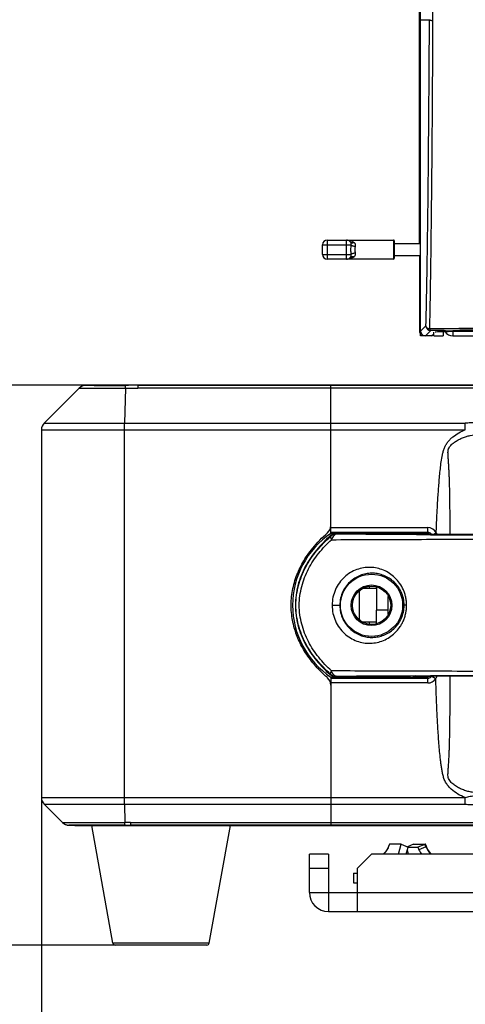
# Model space of a CAD drawing. Header units: millimetres. Extents: x 19266 to 21235, y -89 to 1237.
# Tile 37 of 74: x 20078 to 20172, y 352 to 558. Entities that reach past the tile are written whole.
import ezdxf

# ---------------------------------------------------------------- set-up
doc = ezdxf.new("R2010")
doc.units = ezdxf.units.MM
doc.header["$LTSCALE"] = 16.335
doc.header["$PDMODE"] = 3
doc.header["$PDSIZE"] = 0.3125
doc.layers.get('0').update_dxf_attribs({"linetype": 'CONTINUOUS'})
doc.layers.get('Defpoints').update_dxf_attribs({"linetype": 'CONTINUOUS'})
doc.layers.add('02___PRT_ALL_AXES', color=7, linetype='CONTINUOUS')
doc.layers.add('06___PRT_ALL_SURFS', color=7, linetype='CONTINUOUS')
doc.layers.add('尺寸线', color=3, linetype='CONTINUOUS', lineweight=13)
doc.styles.get("Standard").update_dxf_attribs({"font": 'SimSun Regular.ttf', "width": 0.8})
doc.dimstyles.new('ISO-25', dxfattribs={"dimtxt": 15, "dimasz": 15, "dimexe": 1.25, "dimexo": 0.625, "dimtad": 1, "dimtoh": 1, "dimdsep": 46, "dimtxsty": 'Standard', "dimcen": 2.5, "dimadec": 0, "dimazin": 0, "dimtfac": 1, "dimtmove": 0, "dimatfit": 3, "dimldrblk": 'CLOSEDBLANK', "dimfxl": 1, "dimarcsym": 0})

# ---------------------------------------------------------------- blocks, each defined once
blk = doc.blocks.new('*D7')
at = {"layer": 'Defpoints', "color": 0, "transparency": 16777216}
for p in [(20045.16, 481.33), (20111.62, 481.33), (20107.92, 364.36)]:
    blk.add_point(p, dxfattribs=at)
at = {"layer": '尺寸线', "color": 0, "lineweight": -2, "transparency": 16777216}
for p, q in [((20110.99, 481.33), (20043.91, 481.33)), ((20045.16, 466.33), (20045.16, 379.36)), ((20107.29, 364.36), (20043.91, 364.36)), ((20045.16, 364.36), (20045.16, 311.88)), ((20045.16, 311.88), (19904.8, 311.88))]:
    blk.add_line(p, q, dxfattribs=at)
at = {"layer": '尺寸线', "color": 0, "transparency": 16777216}
for points in [[(20042.66, 466.33), (20047.66, 466.33), (20045.16, 481.33)], [(20042.66, 379.36), (20047.66, 379.36), (20045.16, 364.36)]]:
    blk.add_solid(points, dxfattribs=at)
at = {"layer": '尺寸线', "color": 0, "transparency": 16777216, "insert": (19974.67, 321.75), "char_height": 15, "attachment_point": 5}
blk.add_mtext('116.97mm [4.61in]', dxfattribs=at)
blk = doc.blocks.new('_ClosedBlank')
at = {"color": 0, "linetype": 'ByBlock', "lineweight": -2}
for p, q in [((-1, 0.167), (0, 0)), ((-1, 0.167), (-1, -0.167)), ((0, 0), (-1, -0.167))]:
    blk.add_line(p, q, dxfattribs=at)
blk = doc.blocks.new('*D8')
at = {"layer": 'Defpoints', "color": 0, "transparency": 16777216}
for p in [(20044.51, 942.16), (20088.21, 942.16), (20103.16, 481.36)]:
    blk.add_point(p, dxfattribs=at)
at = {"layer": '尺寸线', "color": 0, "lineweight": -2, "transparency": 16777216}
for p, q in [((20087.58, 942.16), (20043.26, 942.16)), ((20044.51, 496.36), (20044.51, 927.16)), ((20102.53, 481.36), (20043.26, 481.36))]:
    blk.add_line(p, q, dxfattribs=at)
at = {"layer": '尺寸线', "color": 0, "transparency": 16777216}
for points in [[(20042.01, 927.16), (20047.01, 927.16), (20044.51, 942.16)], [(20042.01, 496.36), (20047.01, 496.36), (20044.51, 481.36)]]:
    blk.add_solid(points, dxfattribs=at)
at = {"layer": '尺寸线', "color": 0, "transparency": 16777216, "insert": (20034.63, 711.76), "char_height": 15, "attachment_point": 5, "rotation": 90}
blk.add_mtext('460.8mm [18.14in]', dxfattribs=at)
blk = doc.blocks.new('*D13')
at = {"layer": 'Defpoints', "color": 0, "transparency": 16777216}
for p in [(20342.92, 433.61), (20082.92, 420.28), (20342.92, 324.32)]:
    blk.add_point(p, dxfattribs=at)
at = {"layer": '尺寸线', "color": 0, "lineweight": -2, "transparency": 16777216}
for p, q in [((20342.92, 432.99), (20342.92, 323.07)), ((20082.92, 419.66), (20082.92, 323.07)), ((20097.92, 324.32), (20327.92, 324.32))]:
    blk.add_line(p, q, dxfattribs=at)
at = {"layer": '尺寸线', "color": 0, "transparency": 16777216}
for points in [[(20097.92, 326.82), (20097.92, 321.82), (20082.92, 324.32)], [(20327.92, 326.82), (20327.92, 321.82), (20342.92, 324.32)]]:
    blk.add_solid(points, dxfattribs=at)
at = {"layer": '尺寸线', "color": 0, "transparency": 16777216, "insert": (20212.92, 334.19), "char_height": 15, "attachment_point": 5}
blk.add_mtext('260mm [10.24in]', dxfattribs=at)

msp = doc.modelspace()

# ---------------------------------------------------------------- linework, layer by layer
at = {"color": 7, "linetype": 'Continuous'}
for p, q in [((20162.168, 491.663), (20162.168, 774.663)), ((20161.918, 510.942), (20161.918, 665.157)), ((20162.168, 557.696), (20164.026, 557.734)), ((20141.677, 510.692), (20147.587, 510.692)), ((20141.677, 508.692), (20141.677, 510.692)), ((20142.677, 511.692), (20156.477, 511.692)), ((20142.677, 507.692), (20142.677, 511.692)), ((20146.677, 507.692), (20146.677, 511.692)), ((20156.477, 511.692), (20156.477, 507.692)), ((20156.677, 511.492), (20156.677, 507.892)), ((20141.677, 508.692), (20147.587, 508.692)), ((20156.677, 508.442), (20162.168, 508.442)), ((20161.918, 508.442), (20161.918, 492.662)), ((20156.477, 507.692), (20142.677, 507.692)), ((20162.168, 492.662), (20163.29, 493.784)), ((20164.289, 492.785), (20163.167, 491.663)), ((20164.468, 491.663), (20164.918, 492.113)), ((20164.668, 491.663), (20164.668, 491.863)), ((20164.918, 491.663), (20164.918, 492.413)), ((20166.918, 492.518), (20166.918, 491.663)), ((20168.918, 492.553), (20168.918, 491.663)), ((20255.119, 492.566), (20171.216, 492.566)), ((20164.668, 491.663), (20162.168, 491.663)), ((20164.918, 491.663), (20166.918, 491.663)), ((20168.918, 491.663), (20256.918, 491.663)), ((20090.797, 480.742), (20083.503, 473.448)), ((20091.332, 481.126), (20090.8, 480.745)), ((20091.96, 481.314), (20091.332, 481.126)), ((20092.161, 481.33), (20091.96, 481.314)), ((20092.161, 481.33), (20092.155, 481.322)), ((20092.16, 481.33), (20093.418, 481.363)), ((20332.418, 481.363), (20093.418, 481.363)), ((20100.458, 480.736), (20100.267, 473.448)), ((20322.715, 480.745), (20103.055, 480.745)), ((20103.156, 481.363), (20103.09, 481.33)), ((20103.09, 481.33), (20322.679, 481.33)), ((20143.418, 450.374), (20143.418, 481.363)), ((20083.503, 473.448), (20171.517, 473.448)), ((20171.517, 472.034), (20171.517, 473.448)), ((20082.918, 472.034), (20082.918, 395.191)), ((20082.918, 472.034), (20171.517, 472.034)), ((20100.252, 395.191), (20100.252, 472.034)), ((20143.418, 451.599), (20163.654, 451.599)), ((20163.654, 450.599), (20143.42, 450.599)), ((20163.654, 450.599), (20163.444, 450.389)), ((20163.654, 450.599), (20163.654, 451.599)), ((20143.301, 449.869), (20143.348, 449.731)), ((20163.444, 450.389), (20143.42, 450.389)), ((20160.548, 450.363), (20144.617, 450.363)), ((20144.667, 450.228), (20144.617, 450.363)), ((20160.548, 450.363), (20160.852, 450.211)), ((20161.875, 450.129), (20161.09, 450.132)), ((20161.862, 450.182), (20162.023, 450.18)), ((20162.177, 450.127), (20161.875, 450.129)), ((20162.023, 450.18), (20162.193, 450.178)), ((20164.23, 450.118), (20162.177, 450.127)), ((20162.193, 450.178), (20162.353, 450.176)), ((20162.945, 450.171), (20163.325, 450.168)), ((20164.172, 450.163), (20164.23, 450.163)), ((20164.243, 450.163), (20164.23, 450.163)), ((20164.769, 450.161), (20165.44, 450.499)), ((20149.418, 432.275), (20149.418, 438.45)), ((20150.183, 438.913), (20152.918, 438.913)), ((20151.418, 439.283), (20151.418, 438.913)), ((20155.418, 433.529), (20155.418, 437.196)), ((20143.68, 435.363), (20145.282, 435.363)), ((20147.918, 435.363), (20147.668, 435.363)), ((20152.918, 431.521), (20152.918, 434.363)), ((20155.918, 435.363), (20156.168, 435.363)), ((20159.244, 435.363), (20158.729, 435.363)), ((20149.986, 431.913), (20152.918, 431.913)), ((20151.418, 431.913), (20151.418, 431.442)), ((20143.348, 420.994), (20143.301, 420.857)), ((20143.418, 420.351), (20143.418, 389.363)), ((20143.42, 420.336), (20163.444, 420.336)), ((20143.42, 420.126), (20163.654, 420.126)), ((20144.617, 420.363), (20144.667, 420.497)), ((20144.617, 420.363), (20160.548, 420.363)), ((20160.852, 420.514), (20160.548, 420.363)), ((20161.09, 420.593), (20161.875, 420.597)), ((20161.862, 420.543), (20162.025, 420.546)), ((20161.875, 420.597), (20162.177, 420.598)), ((20162.025, 420.546), (20162.194, 420.547)), ((20162.177, 420.598), (20164.23, 420.608)), ((20162.194, 420.547), (20162.34, 420.549)), ((20162.95, 420.554), (20163.324, 420.557)), ((20163.444, 420.336), (20163.654, 420.126)), ((20163.654, 419.127), (20163.654, 420.126)), ((20163.808, 420.56), (20164.243, 420.562)), ((20164.157, 420.562), (20164.23, 420.562)), ((20164.23, 420.562), (20164.243, 420.562)), ((20164.552, 420.563), (20165.349, 420.064)), ((20163.654, 419.127), (20143.418, 419.127)), ((20082.918, 395.191), (20171.486, 395.191)), ((20171.486, 393.777), (20171.486, 395.191)), ((20083.503, 393.777), (20087.299, 389.981)), ((20083.503, 393.777), (20171.486, 393.777)), ((20100.267, 393.777), (20100.366, 389.982)), ((20087.3, 389.981), (20087.832, 389.6)), ((20088.66, 389.397), (20088.662, 389.396)), ((20088.661, 389.395), (20089.918, 389.363)), ((20088.662, 389.395), (20088.662, 389.395)), ((20089.898, 389.406), (20089.804, 389.406)), ((20089.918, 389.363), (20335.918, 389.363)), ((20101.502, 389.981), (20324.267, 389.981)), ((20101.538, 389.395), (20101.603, 389.363)), ((20324.232, 389.395), (20101.538, 389.395)), ((20155.45, 384.935), (20155.28, 384.576)), ((20155.673, 385.462), (20155.45, 384.935)), ((20155.473, 384.925), (20155.45, 384.935)), ((20155.697, 385.452), (20155.473, 384.925)), ((20155.704, 385.471), (20155.697, 385.452)), ((20158.127, 385.471), (20155.704, 385.471)), ((20157.537, 383.363), (20158.127, 385.471)), ((20158.127, 385.471), (20159.571, 384.787)), ((20159.173, 383.363), (20159.571, 384.787)), ((20160.709, 385.471), (20159.418, 384.859)), ((20159.578, 384.787), (20161.621, 384.787)), ((20160.709, 385.471), (20163.131, 385.471)), ((20163.074, 385.402), (20161.621, 384.787)), ((20161.621, 384.787), (20161.832, 384.279)), ((20163.289, 384.894), (20161.832, 384.279)), ((20163.074, 385.402), (20163.289, 384.894)), ((20163.385, 384.935), (20163.162, 385.462)), ((20163.385, 384.935), (20163.289, 384.894)), ((20163.555, 384.576), (20163.385, 384.935)), ((20142.918, 383.363), (20138.918, 383.363)), ((20138.918, 375.363), (20138.918, 383.363)), ((20151.918, 383.363), (20148.918, 380.363)), ((20273.918, 383.363), (20151.918, 383.363)), ((20155.033, 384.154), (20154.763, 383.78)), ((20155.28, 384.576), (20155.033, 384.154)), ((20159.662, 383.363), (20159.418, 384.237)), ((20163.802, 384.154), (20163.555, 384.576)), ((20164.072, 383.78), (20163.802, 384.154)), ((20142.918, 380.363), (20138.918, 380.363)), ((20148.168, 379.363), (20148.168, 377.363)), ((20148.918, 380.363), (20148.918, 371.363)), ((20148.168, 377.363), (20148.918, 377.363)), ((20138.918, 375.363), (20142.918, 375.363)), ((20142.918, 375.363), (20142.918, 371.363)), ((20148.918, 375.363), (20276.918, 375.363)), ((20142.918, 371.363), (20282.918, 371.363)), ((20117.992, 364.774), (20097.844, 364.774)), ((20117.5, 364.363), (20098.336, 364.363))]:
    msp.add_line(p, q, dxfattribs=at)
at = {"color": 3, "linetype": 'Continuous'}
for p, q in [((20156.677, 510.942), (20162.168, 510.942)), ((20152.918, 439.204), (20152.918, 434.363)), ((20155.418, 434.363), (20152.918, 434.363)), ((20142.918, 383.363), (20142.918, 375.363)), ((20142.918, 375.363), (20148.918, 375.363))]:
    msp.add_line(p, q, dxfattribs=at)
at = {"color": 7, "linetype": 'Continuous'}
for points in [[(20174.528, 450.123), (20164.161, 450.163), (20163.77, 450.165), (20163.406, 450.168), (20163.068, 450.17), (20162.759, 450.172), (20162.476, 450.175), (20162.221, 450.178), (20161.993, 450.18), (20161.791, 450.183), (20161.614, 450.186), (20161.463, 450.189), (20161.337, 450.191), (20161.235, 450.194), (20161.159, 450.196), (20161.111, 450.198), (20161.1, 450.198)], [(20161.101, 420.527), (20161.095, 420.527), (20161.104, 420.527), (20161.145, 420.529), (20161.213, 420.531), (20161.306, 420.533), (20161.421, 420.536), (20161.557, 420.538), (20161.714, 420.541), (20161.894, 420.543), (20162.096, 420.546), (20162.321, 420.549), (20162.57, 420.551), (20162.842, 420.553), (20163.139, 420.556), (20163.461, 420.558), (20163.808, 420.56)], [(20164.243, 420.562), (20174.528, 420.602), (20185.308, 420.633), (20196.289, 420.653), (20207.39, 420.664), (20218.528, 420.663), (20229.621, 420.653), (20240.59, 420.632), (20251.351, 420.602)], [(20087.832, 389.6), (20088.459, 389.411), (20088.661, 389.395)], [(20154.763, 383.78), (20154.493, 383.469), (20154.379, 383.363)], [(20164.456, 383.363), (20164.342, 383.469), (20164.072, 383.78)]]:
    msp.add_lwpolyline(points, dxfattribs=at)
for radius in [6.5, 4.25]:
    msp.add_circle((20151.918, 435.363), radius, dxfattribs=at)
at = {"color": 3, "linetype": 'Continuous'}
msp.add_circle((20151.918, 435.363), 4, dxfattribs=at)
at = {"color": 7, "linetype": 'Continuous'}
for centre, radius, start, end in [((20142.677, 510.692), 1, 90, 180), ((20146.677, 510.692), 1, 38.17271, 90), ((20156.477, 511.492), 0.2, 0, 90), ((20142.677, 508.692), 1, 180, 270), ((20146.677, 508.692), 1, 270, 321.82729), ((20156.477, 507.892), 0.2, 270, 0), ((20164.29, 493.785), 1, 180.04649, 269.95351), ((20213.167, -4835.474), 5328.823, 89.471601, 90.528395), ((20213.168, -4324.737), 4817.77, 89.418702, 90.581297), ((20168.918, 493.663), 2, 214.68019, 270), ((20092.206, 479.322), 2, 91.45851, 134.99987), ((20092.214, 479.33), 2, 91.50051, 135), ((20094.111, 1484.103), 1002.802, 269.990566, 270.363989), ((20103.098, 59.057), 422.273, 90.00103, 90.35497), ((20084.918, 472.034), 2, 135, 180), ((20141.418, 452.028), 2, 311.05505, 0), ((20163.654, 449.599), 1.999, 26.75663, 90.0089), ((20163.655, 449.601), 0.998, 42.59696, 90.06814), ((20153.437, 435.363), 18.038, 123.67917, 236.32083), ((20144.621, 448.356), 2.008, 119.83021, 131.12415), ((20144.667, 448.228), 2, 89.99893, 131.26049), ((20144.616, 448.363), 1.999, 89.99786, 119.81723), ((20160.547, 447.35), 3.012, 79.11102, 89.97426), ((20160.852, 447.221), 2.99, 85.25504, 90.00191), ((20160.55, 447.363), 2.999, 74.97575, 79.11529), ((20160.552, 447.372), 2.991, 71.08148, 74.96885), ((20162.714, 518.485), 68.309, 268.96444, 269.10864), ((20163.145, 545.745), 95.572, 269.10453, 269.23135), ((20164.713, 681.777), 231.613, 269.41629, 269.5626), ((20166.004, 860.489), 410.33, 269.62585, 269.74419), ((20212.918, 11976.25), 11526.19, 269.7579775, 270.2420169), ((20212.918, 11696.295), 11246.282, 269.7519518, 270.2480426), ((20163.646, 449.593), 1.011, 34.91897, 42.5542), ((20164.004, 449.513), 1.742, 21.77337, 34.48251), ((20141.418, 418.697), 2, 0, 48.9465), ((20144.621, 422.369), 2.008, 228.87605, 240.16981), ((20144.667, 422.497), 2, 228.7397, 270.00108), ((20144.616, 422.362), 1.999, 240.18281, 270.00212), ((20199.449, -7593.913), 8014.598, 90.274231, 90.3916353), ((20160.547, 423.375), 3.012, 270.02574, 280.89135), ((20160.852, 423.503), 2.989, 269.9983, 274.74647), ((20160.55, 423.362), 2.999, 280.88709, 285.02315), ((20160.552, 423.354), 2.991, 285.03004, 288.91872), ((20162.706, 352.682), 67.867, 90.89433, 91.0365), ((20163.136, 325.593), 94.959, 90.76821, 90.89819), ((20164.721, 187.985), 232.577, 90.43626, 90.58641), ((20165.91, 27.231), 393.334, 90.25536, 90.37681), ((20163.655, 421.124), 0.998, 269.93206, 316.62715), ((20163.654, 421.126), 1.999, 269.99698, 327.92698), ((20212.918, -10825.948), 11246.661, 89.7519658, 90.2480398), ((20212.918, -11105.528), 11526.193, 89.7579834, 90.2420221), ((20163.65, 421.129), 1.005, 316.61708, 325.45549), ((20163.98, 421.233), 1.8, 319.49919, 338.14497), ((20084.918, 395.191), 2, 180, 225), ((20088.714, 391.395), 2, 225, 268.49949), ((20088.699, 391.364), 1.965, 241.9519, 247.43941), ((20088.715, 391.41), 2.014, 247.52102, 259.37502), ((20088.714, 391.393), 1.997, 259.30797, 268.45523), ((20092.286, -1109.818), 1499.226, 89.957697, 90.09128), ((20101.501, 844.908), 455.513, 269.86117, 270.00461), ((20142.918, 375.363), 4, 180, 270), ((20098.336, 364.863), 0.5, 190.20397, 270), ((20117.5, 364.863), 0.5, 270, 349.79603)]:
    msp.add_arc(centre, radius, start, end, dxfattribs=at)
for centre, major_axis, ratio, start_param, end_param in [((20162.918, 492.663), (0.708, 0.708), 0.999315, -3.9266482, -3.2180627), ((20163.168, 492.663), (-0.708, -0.708), 0.999315, 5.4981298, 7.0682409), ((20171.216, 492.409), (6, 0), 0.0261859, 7.8539816, 9.398598), ((20163.443, 449.388), (0.708, 0.708), 0.999315, 6.3924674, 7.0682409), ((20163.443, 421.337), (0.708, -0.708), 0.999315, 5.4981298, 6.1739018)]:
    msp.add_ellipse(centre, major_axis=major_axis, ratio=ratio, start_param=start_param, end_param=end_param, dxfattribs=at)
for points, knots in [([(20164.338, 577.964), (20164.403, 576.257), (20164.544, 571.997), (20164.676, 565.196), (20164.695, 560.102), (20164.681, 557.562)], [0, 0, 0, 0, 0.2510959, 0.6265228, 1, 1, 1, 1]), ([(20163.29, 493.784), (20163.408, 498.509), (20163.594, 508.524), (20163.859, 529.841), (20163.97, 546.432), (20164.026, 557.734)], [0, 0, 0, 0, 0.2217155, 0.4698361, 1, 1, 1, 1]), ([(20164.026, 557.734), (20164.029, 557.71), (20164.1, 557.662), (20164.233, 557.621), (20164.44, 557.584), (20164.596, 557.568), (20164.681, 557.562)], [0, 0, 0, 0, 0.1066064, 0.3166098, 0.6291411, 1, 1, 1, 1]), ([(20164.681, 557.562), (20164.628, 546.2), (20164.522, 529.504), (20164.281, 508.024), (20164.121, 497.906), (20164.024, 493.123)], [0, 0, 0, 0, 0.5289116, 0.7772685, 1, 1, 1, 1]), ([(20146.677, 511.692), (20146.816, 511.692), (20147.094, 511.673), (20147.505, 511.584), (20147.9, 511.43), (20148.141, 511.275), (20148.25, 511.183)], [0, 0, 0, 0, 0.247213, 0.4952904, 0.7454787, 1, 1, 1, 1]), ([(20147.463, 511.31), (20147.483, 511.285), (20147.518, 511.232), (20147.572, 511.111), (20147.592, 511.011), (20147.598, 510.942)], [0, 0, 0, 0, 0.2374157, 0.4813768, 1, 1, 1, 1]), ([(20147.463, 511.31), (20147.482, 511.286), (20147.525, 511.242), (20147.602, 511.19), (20147.692, 511.151), (20147.791, 511.128), (20147.899, 511.119), (20148.055, 511.127), (20148.172, 511.156), (20148.25, 511.183)], [0, 0, 0, 0, 0.1065092, 0.2155985, 0.3292618, 0.4491526, 0.5761792, 0.7106435, 1, 1, 1, 1]), ([(20147.587, 510.692), (20147.574, 510.526), (20147.552, 510.193), (20147.539, 509.692), (20147.552, 509.191), (20147.574, 508.858), (20147.587, 508.692)], [0, 0, 0, 0, 0.2490777, 0.4999999, 0.7509222, 1, 1, 1, 1]), ([(20147.598, 510.942), (20147.6, 510.922), (20147.604, 510.839), (20147.597, 510.755), (20147.587, 510.692)], [0, 0, 0, 0, 0.2419498, 1, 1, 1, 1]), ([(20147.587, 510.692), (20147.608, 510.673), (20147.656, 510.635), (20147.74, 510.584), (20147.84, 510.535), (20147.998, 510.473), (20148.217, 510.408), (20148.402, 510.372), (20148.498, 510.359)], [0, 0, 0, 0, 0.0860994, 0.1866662, 0.3005773, 0.4262525, 0.7039939, 1, 1, 1, 1]), ([(20148.25, 511.183), (20148.304, 511.137), (20148.378, 511.056), (20148.451, 510.931), (20148.507, 510.792), (20148.537, 510.597), (20148.517, 510.438), (20148.498, 510.359)], [0, 0, 0, 0, 0.2365314, 0.3557105, 0.4770926, 0.7300061, 1, 1, 1, 1]), ([(20148.498, 510.359), (20148.472, 510.251), (20148.438, 510.087), (20148.414, 509.863), (20148.407, 509.692), (20148.414, 509.521), (20148.438, 509.298), (20148.472, 509.133), (20148.498, 509.025)], [0, 0, 0, 0, 0.2464629, 0.3727726, 0.4999998, 0.6272269, 0.7535366, 1, 1, 1, 1]), ([(20147.598, 508.442), (20147.592, 508.374), (20147.572, 508.273), (20147.518, 508.152), (20147.483, 508.099), (20147.463, 508.074)], [0, 0, 0, 0, 0.5186236, 0.7625848, 1, 1, 1, 1]), ([(20147.463, 508.074), (20147.482, 508.098), (20147.525, 508.142), (20147.602, 508.194), (20147.692, 508.233), (20147.791, 508.257), (20147.899, 508.266), (20148.055, 508.257), (20148.172, 508.228), (20148.25, 508.201)], [0, 0, 0, 0, 0.1065092, 0.2155986, 0.3292619, 0.4491527, 0.5761793, 0.7106436, 1, 1, 1, 1]), ([(20147.587, 508.692), (20147.608, 508.711), (20147.656, 508.749), (20147.74, 508.8), (20147.84, 508.849), (20147.998, 508.912), (20148.217, 508.976), (20148.402, 509.012), (20148.498, 509.025)], [0, 0, 0, 0, 0.0860993, 0.1866662, 0.3005774, 0.4262526, 0.703994, 1, 1, 1, 1]), ([(20147.587, 508.692), (20147.591, 508.671), (20147.602, 508.588), (20147.603, 508.504), (20147.598, 508.442)], [0, 0, 0, 0, 0.2580865, 1, 1, 1, 1]), ([(20148.498, 509.025), (20148.517, 508.946), (20148.537, 508.787), (20148.507, 508.592), (20148.451, 508.453), (20148.378, 508.328), (20148.304, 508.248), (20148.25, 508.201)], [0, 0, 0, 0, 0.2699941, 0.5229077, 0.6442899, 0.7634693, 1, 1, 1, 1]), ([(20148.25, 508.201), (20148.141, 508.109), (20147.9, 507.954), (20147.505, 507.8), (20147.094, 507.711), (20146.816, 507.692), (20146.677, 507.692)], [0, 0, 0, 0, 0.2545254, 0.5047139, 0.7527877, 1, 1, 1, 1]), ([(20164.024, 493.123), (20163.927, 493.143), (20163.74, 493.204), (20163.498, 493.352), (20163.337, 493.554), (20163.292, 493.711), (20163.29, 493.784)], [0, 0, 0, 0, 0.2825121, 0.5531072, 0.792096, 1, 1, 1, 1]), ([(20164.024, 493.123), (20164.052, 493.037), (20164.108, 492.903), (20164.232, 492.789), (20164.289, 492.785)], [0, 0, 0, 0, 0.6090731, 1, 1, 1, 1]), ([(20090.791, 480.736), (20090.789, 480.734), (20090.817, 480.734), (20090.835, 480.731), (20090.899, 480.73), (20090.974, 480.727), (20091.077, 480.726), (20091.201, 480.724), (20091.348, 480.722), (20091.587, 480.721), (20091.938, 480.719), (20092.421, 480.717), (20092.982, 480.716), (20093.615, 480.716), (20094.315, 480.716), (20095.361, 480.718), (20096.781, 480.721), (20098.582, 480.728), (20099.824, 480.733), (20100.458, 480.736)], [0, 0, 0, 0, 0.0009855, 0.0043578, 0.0101237, 0.0182728, 0.0287923, 0.0416576, 0.0568321, 0.0742791, 0.1158393, 0.16595, 0.2241267, 0.2898377, 0.3624468, 0.4412865, 0.6145639, 0.8031965, 1, 1, 1, 1]), ([(20093.946, 481.301), (20093.809, 481.302), (20093.551, 481.302), (20093.191, 481.303), (20092.882, 481.305), (20092.627, 481.307), (20092.428, 481.31), (20092.294, 481.313), (20092.221, 481.315), (20092.181, 481.318), (20092.169, 481.318), (20092.153, 481.32), (20092.155, 481.322)], [0, 0, 0, 0, 0.229318, 0.431075, 0.6038128, 0.746363, 0.8580317, 0.9381495, 0.966094, 0.985777, 0.9970709, 1, 1, 1, 1]), ([(20100.458, 480.736), (20100.459, 480.816), (20100.461, 480.929), (20100.464, 481.071), (20100.467, 481.154), (20100.471, 481.221), (20100.473, 481.271), (20100.478, 481.301), (20100.479, 481.318), (20100.481, 481.322)], [0, 0, 0, 0, 0.4087055, 0.5792417, 0.7230035, 0.8373546, 0.921668, 0.9758318, 1, 1, 1, 1]), ([(20100.458, 480.736), (20100.674, 480.738), (20101.053, 480.734), (20101.594, 480.739), (20102.243, 480.753), (20102.73, 480.745), (20103.055, 480.745)], [0, 0, 0, 0, 0.2499871, 0.4375046, 0.6250534, 1, 1, 1, 1]), ([(20103.077, 481.253), (20103.071, 481.187), (20103.063, 481.017), (20103.057, 480.848), (20103.055, 480.745)], [0, 0, 0, 0, 0.3923202, 1, 1, 1, 1]), ([(20103.09, 481.33), (20103.088, 481.328), (20103.086, 481.32), (20103.081, 481.295), (20103.079, 481.271), (20103.077, 481.253)], [0, 0, 0, 0, 0.1025998, 0.3025684, 1, 1, 1, 1]), ([(20100.252, 472.034), (20100.252, 472.164), (20100.253, 472.636), (20100.258, 473.107), (20100.267, 473.448)], [0, 0, 0, 0, 0.2757986, 1, 1, 1, 1]), ([(20175.873, 473.557), (20175.146, 473.557), (20174.057, 473.531), (20172.606, 473.471), (20171.88, 473.448), (20171.517, 473.448)], [0, 0, 0, 0, 0.5000435, 0.7499783, 1, 1, 1, 1]), ([(20165.44, 450.499), (20165.476, 451.491), (20165.557, 453.474), (20165.709, 456.448), (20165.865, 458.924), (20166.015, 460.903), (20166.143, 462.386), (20166.293, 463.867), (20166.474, 465.344), (20166.67, 466.57), (20166.891, 467.538), (20167.118, 468.248), (20167.448, 468.919), (20167.874, 469.532), (20168.372, 470.087), (20169.111, 470.75), (20170.148, 471.443), (20171.053, 471.859), (20171.517, 472.034)], [0, 0, 0, 0, 0.1250148, 0.2500294, 0.3750437, 0.4375511, 0.5000585, 0.5625655, 0.6250715, 0.6875716, 0.7188232, 0.7500672, 0.7813049, 0.8125508, 0.843803, 0.8750594, 0.9375189, 1, 1, 1, 1]), ([(20168.339, 450.147), (20168.338, 451.263), (20168.334, 452.936), (20168.319, 455.166), (20168.302, 456.839), (20168.277, 458.51), (20168.24, 460.181), (20168.198, 461.572), (20168.155, 462.685), (20168.117, 463.519), (20168.073, 464.352), (20168.022, 465.185), (20167.974, 465.879), (20167.935, 466.434), (20167.909, 466.85), (20167.892, 467.267), (20167.905, 467.617), (20167.958, 467.891), (20168.047, 468.157), (20168.223, 468.462), (20168.49, 468.785), (20168.791, 469.077), (20169.115, 469.342), (20169.57, 469.666), (20170.174, 470.017), (20170.937, 470.363), (20171.729, 470.639), (20172.81, 470.917), (20174.197, 471.104), (20175.316, 471.089), (20175.873, 471.049)], [0, 0, 0, 0, 0.1250989, 0.1876255, 0.2501341, 0.3126225, 0.3750882, 0.437529, 0.4687396, 0.4999434, 0.5311407, 0.5623325, 0.5935198, 0.6091144, 0.6247128, 0.64032, 0.6559422, 0.6637651, 0.6715963, 0.6872347, 0.702881, 0.7185252, 0.7341701, 0.7498146, 0.781089, 0.8123678, 0.8436448, 0.8749249, 0.9374517, 1, 1, 1, 1]), ([(20142.731, 420.205), (20142.717, 420.217), (20141.72, 421.086), (20139.978, 422.833), (20137.915, 425.634), (20136.449, 428.47), (20135.47, 431.466), (20135.012, 434.7), (20135.225, 438.091), (20136.072, 441.329), (20137.53, 444.476), (20139.694, 447.593), (20141.601, 449.536), (20142.717, 450.508), (20142.731, 450.52)], [0, 0, 0, 0, 0.0015765, 0.1151729, 0.2133002, 0.3002733, 0.387184, 0.4813061, 0.5759583, 0.6734121, 0.7650053, 0.8710945, 0.9984211, 1, 1, 1, 1]), ([(20143.301, 449.869), (20142.259, 448.959), (20140.792, 447.472), (20139.125, 445.252), (20138.039, 443.462), (20137.156, 441.551), (20136.283, 438.88), (20135.802, 435.362), (20136.283, 431.845), (20137.156, 429.174), (20138.039, 427.263), (20139.125, 425.473), (20140.792, 423.253), (20142.259, 421.767), (20143.301, 420.857)], [0, 0, 0, 0, 0.1239574, 0.1860976, 0.2485334, 0.3112917, 0.3742898, 0.5000035, 0.6257148, 0.6887107, 0.7514669, 0.8139014, 0.8760412, 1, 1, 1, 1]), ([(20143.348, 420.994), (20142.317, 421.896), (20140.377, 423.86), (20138.032, 427.296), (20136.488, 431.189), (20136.021, 434.672), (20136.207, 437.456), (20136.614, 439.509), (20137.264, 441.492), (20138.137, 443.381), (20139.21, 445.157), (20140.864, 447.356), (20142.317, 448.83), (20143.348, 449.731)], [0, 0, 0, 0, 0.1240269, 0.2486209, 0.3739284, 0.4997482, 0.5628114, 0.6258147, 0.6886562, 0.7513102, 0.8137593, 0.8760135, 1, 1, 1, 1]), ([(20143.55, 421.656), (20142.589, 422.531), (20140.788, 424.429), (20138.972, 427.163), (20137.888, 429.552), (20137.282, 431.436), (20136.903, 433.382), (20136.767, 435.364), (20136.902, 437.346), (20137.286, 439.291), (20137.888, 441.175), (20138.703, 442.971), (20139.703, 444.663), (20141.239, 446.77), (20142.589, 448.194), (20143.55, 449.069)], [0, 0, 0, 0, 0.1240444, 0.248558, 0.3111684, 0.3739604, 0.4369215, 0.4999715, 0.5629904, 0.6259676, 0.6887628, 0.7513539, 0.8137558, 0.8759826, 1, 1, 1, 1]), ([(20143.348, 449.731), (20143.327, 449.71), (20143.314, 449.653), (20143.323, 449.576), (20143.352, 449.46), (20143.426, 449.288), (20143.504, 449.147), (20143.55, 449.069)], [0, 0, 0, 0, 0.1262118, 0.2165407, 0.3289664, 0.6218595, 1, 1, 1, 1]), ([(20144.667, 450.228), (20144.549, 450.226), (20144.298, 450.162), (20143.976, 449.91), (20143.716, 449.534), (20143.597, 449.232), (20143.55, 449.069)], [0, 0, 0, 0, 0.2069346, 0.4373686, 0.7022714, 1, 1, 1, 1]), ([(20143.55, 449.069), (20148.748, 449.096), (20159.618, 449.141), (20176.517, 449.18), (20194.441, 449.201), (20218.944, 449.209), (20248.291, 449.191), (20271.414, 449.126), (20282.285, 449.069)], [0, 0, 0, 0, 0.1124092, 0.2350561, 0.3654243, 0.499984, 0.7649165, 1, 1, 1, 1]), ([(20161.09, 450.132), (20159.667, 450.139), (20154.193, 450.167), (20148.719, 450.2), (20144.667, 450.228)], [0, 0, 0, 0, 0.2598407, 1, 1, 1, 1]), ([(20160.852, 450.211), (20160.857, 450.208), (20160.874, 450.207), (20160.907, 450.204), (20160.959, 450.202), (20161.029, 450.199), (20161.116, 450.196), (20161.269, 450.192), (20161.391, 450.189), (20161.479, 450.188)], [0, 0, 0, 0, 0.0246673, 0.0783266, 0.1609688, 0.2724455, 0.4125343, 0.5808088, 1, 1, 1, 1]), ([(20159.244, 435.363), (20159.248, 435.645), (20159.217, 436.208), (20159.082, 437.037), (20158.87, 437.839), (20158.489, 438.846), (20157.845, 439.988), (20156.855, 441.148), (20155.703, 442.068), (20154.433, 442.74), (20153.079, 443.165), (20151.67, 443.336), (20150.237, 443.24), (20148.816, 442.87), (20147.454, 442.216), (20146.208, 441.28), (20145.141, 440.078), (20144.318, 438.649), (20143.799, 437.051), (20143.679, 435.926), (20143.68, 435.363)], [0, 0, 0, 0, 0.0343253, 0.0684471, 0.1021002, 0.1351835, 0.1992316, 0.2606145, 0.3198105, 0.3775271, 0.4345393, 0.491572, 0.5493262, 0.6083858, 0.6692159, 0.7320526, 0.7969012, 0.8635137, 0.9314151, 1, 1, 1, 1]), ([(20158.729, 435.363), (20158.729, 435.855), (20158.621, 436.827), (20158.16, 438.182), (20157.465, 439.355), (20156.598, 440.319), (20155.61, 441.072), (20154.534, 441.62), (20153.396, 441.965), (20152.214, 442.106), (20151.01, 442.038), (20149.809, 441.747), (20148.644, 441.223), (20147.559, 440.457), (20146.613, 439.452), (20145.869, 438.231), (20145.392, 436.843), (20145.282, 435.857), (20145.282, 435.363)], [0, 0, 0, 0, 0.0701659, 0.1379243, 0.202175, 0.2630668, 0.321415, 0.3781022, 0.4340031, 0.4899308, 0.5466403, 0.6047961, 0.6649431, 0.7274893, 0.7926194, 0.8601419, 0.9295547, 1, 1, 1, 1]), ([(20143.68, 435.363), (20143.676, 434.799), (20143.8, 433.675), (20144.317, 432.077), (20145.14, 430.647), (20146.208, 429.446), (20147.453, 428.509), (20148.815, 427.856), (20150.235, 427.485), (20151.668, 427.391), (20153.077, 427.559), (20154.431, 427.983), (20155.701, 428.656), (20156.852, 429.575), (20157.671, 430.533), (20158.223, 431.406), (20158.582, 432.122), (20158.87, 432.885), (20159.042, 433.553), (20159.147, 434.1), (20159.233, 434.656), (20159.261, 435.081), (20159.244, 435.363)], [0, 0, 0, 0, 0.0685657, 0.1364524, 0.203059, 0.2678932, 0.3307152, 0.3915196, 0.4505544, 0.5082744, 0.5652907, 0.6222861, 0.6800047, 0.7392094, 0.8006011, 0.832342, 0.8648003, 0.8978637, 0.9314964, 0.948537, 0.9657, 1, 1, 1, 1]), ([(20145.282, 435.363), (20145.282, 434.868), (20145.392, 433.882), (20145.869, 432.495), (20146.613, 431.273), (20147.559, 430.268), (20148.643, 429.502), (20149.809, 428.978), (20151.01, 428.688), (20152.214, 428.619), (20153.395, 428.76), (20154.534, 429.105), (20155.609, 429.653), (20156.597, 430.406), (20157.464, 431.37), (20158.16, 432.544), (20158.621, 433.898), (20158.729, 434.87), (20158.729, 435.363)], [0, 0, 0, 0, 0.0704429, 0.1398487, 0.2073661, 0.272494, 0.3350385, 0.3951862, 0.4533377, 0.5100441, 0.5659722, 0.6218741, 0.6785643, 0.7369116, 0.7978108, 0.8620702, 0.9298352, 1, 1, 1, 1]), ([(20143.348, 420.994), (20143.338, 421.004), (20143.321, 421.032), (20143.315, 421.085), (20143.323, 421.15), (20143.342, 421.228), (20143.375, 421.319), (20143.423, 421.422), (20143.484, 421.535), (20143.527, 421.614), (20143.55, 421.656)], [0, 0, 0, 0, 0.0602191, 0.1296345, 0.2188376, 0.331124, 0.4659859, 0.6227309, 0.8010036, 1, 1, 1, 1]), ([(20282.285, 421.656), (20271.414, 421.6), (20248.291, 421.533), (20218.945, 421.514), (20194.441, 421.523), (20176.518, 421.545), (20159.618, 421.585), (20148.748, 421.63), (20143.55, 421.656)], [0, 0, 0, 0, 0.2350798, 0.5000113, 0.6345722, 0.7649436, 0.8875932, 1, 1, 1, 1]), ([(20144.667, 420.497), (20144.549, 420.499), (20144.298, 420.563), (20143.976, 420.815), (20143.716, 421.192), (20143.597, 421.493), (20143.55, 421.656)], [0, 0, 0, 0, 0.2069037, 0.4373957, 0.7022995, 1, 1, 1, 1]), ([(20160.852, 420.514), (20160.857, 420.517), (20160.874, 420.518), (20160.907, 420.521), (20160.959, 420.524), (20161.029, 420.527), (20161.116, 420.529), (20161.268, 420.533), (20161.391, 420.536), (20161.479, 420.537)], [0, 0, 0, 0, 0.0247205, 0.078506, 0.1612775, 0.2728175, 0.4128566, 0.5810098, 1, 1, 1, 1]), ([(20171.486, 395.191), (20170.958, 395.391), (20169.931, 395.875), (20168.778, 396.71), (20167.99, 397.524), (20167.487, 398.21), (20167.105, 398.972), (20166.857, 399.786), (20166.681, 400.615), (20166.542, 401.452), (20166.425, 402.292), (20166.289, 403.415), (20166.147, 404.821), (20166.004, 406.512), (20165.88, 408.203), (20165.772, 409.896), (20165.677, 411.59), (20165.565, 413.849), (20165.449, 416.673), (20165.379, 418.934), (20165.349, 420.064)], [0, 0, 0, 0, 0.0624653, 0.1248965, 0.156148, 0.187391, 0.2186229, 0.249867, 0.2811207, 0.312376, 0.3436317, 0.3748875, 0.4373982, 0.4999094, 0.5624207, 0.6249321, 0.6874435, 0.7499549, 0.8749774, 1, 1, 1, 1]), ([(20175.801, 396.171), (20175.487, 396.148), (20174.857, 396.123), (20173.912, 396.159), (20172.973, 396.275), (20172.048, 396.473), (20171.146, 396.756), (20170.277, 397.129), (20169.592, 397.521), (20169.079, 397.888), (20168.718, 398.193), (20168.388, 398.533), (20168.106, 398.915), (20167.927, 399.359), (20167.887, 399.833), (20167.902, 400.304), (20167.932, 400.774), (20167.964, 401.244), (20168.008, 401.871), (20168.058, 402.654), (20168.109, 403.594), (20168.152, 404.536), (20168.188, 405.477), (20168.218, 406.419), (20168.252, 407.676), (20168.283, 409.248), (20168.308, 411.135), (20168.324, 413.023), (20168.334, 414.911), (20168.34, 417.429), (20168.34, 419.318), (20168.339, 420.578)], [0, 0, 0, 0, 0.031285, 0.0625695, 0.0938491, 0.1251242, 0.1563948, 0.1876641, 0.2189303, 0.2345718, 0.2502157, 0.2658589, 0.2815007, 0.2971261, 0.3127523, 0.3283578, 0.3439546, 0.3595469, 0.3751383, 0.4063243, 0.437516, 0.4687149, 0.4999213, 0.5311351, 0.562356, 0.6248177, 0.6873035, 0.7498105, 0.8123361, 0.8748778, 1, 1, 1, 1]), ([(20100.267, 393.777), (20100.264, 393.878), (20100.255, 394.349), (20100.252, 394.821), (20100.252, 395.191)], [0, 0, 0, 0, 0.2142926, 1, 1, 1, 1]), ([(20171.486, 395.191), (20171.834, 395.297), (20172.544, 395.461), (20173.622, 395.624), (20174.71, 395.709), (20175.437, 395.724), (20175.801, 395.728)], [0, 0, 0, 0, 0.2501225, 0.4999253, 0.7497073, 1, 1, 1, 1]), ([(20171.486, 393.777), (20171.846, 393.777), (20172.565, 393.755), (20174.003, 393.695), (20175.082, 393.671), (20175.801, 393.671)], [0, 0, 0, 0, 0.2500176, 0.4999612, 1, 1, 1, 1]), ([(20087.298, 389.982), (20087.297, 389.983), (20087.307, 389.983), (20087.313, 389.984), (20087.335, 389.984), (20087.361, 389.985), (20087.396, 389.986), (20087.458, 389.987), (20087.555, 389.987), (20087.694, 389.988), (20087.863, 389.989), (20088.062, 389.99), (20088.386, 389.991), (20088.863, 389.992), (20089.516, 389.993), (20090.272, 389.994), (20091.126, 389.994), (20092.069, 389.994), (20093.479, 389.993), (20095.394, 389.991), (20097.826, 389.987), (20099.507, 389.984), (20100.366, 389.982)], [0, 0, 0, 0, 0.0002596, 0.0011262, 0.002599, 0.0046742, 0.007348, 0.0106162, 0.0189201, 0.0295557, 0.0425014, 0.0577376, 0.0752449, 0.1169307, 0.1670825, 0.2251602, 0.2906236, 0.362965, 0.4416796, 0.6142777, 0.8026313, 1, 1, 1, 1]), ([(20087.775, 389.63), (20087.731, 389.653), (20087.559, 389.753), (20087.403, 389.877), (20087.298, 389.982)], [0, 0, 0, 0, 0.2530861, 1, 1, 1, 1]), ([(20089.804, 389.406), (20089.715, 389.406), (20089.549, 389.405), (20089.318, 389.405), (20089.121, 389.404), (20088.959, 389.402), (20088.846, 389.401), (20088.774, 389.401), (20088.733, 389.4), (20088.703, 389.399), (20088.678, 389.399), (20088.671, 389.398), (20088.659, 389.398), (20088.66, 389.397)], [0, 0, 0, 0, 0.2323343, 0.4349879, 0.6074333, 0.7491431, 0.8596184, 0.9030216, 0.9384765, 0.9659393, 0.9853673, 0.9967212, 1, 1, 1, 1]), ([(20100.397, 389.397), (20099.773, 389.398), (20097.438, 389.403), (20095.103, 389.407), (20093.393, 389.408)], [0, 0, 0, 0, 0.2676165, 1, 1, 1, 1]), ([(20101.502, 389.981), (20101.408, 389.981), (20101.171, 389.976), (20100.792, 389.986), (20100.508, 389.982), (20100.366, 389.982)], [0, 0, 0, 0, 0.2499605, 0.6250302, 1, 1, 1, 1]), ([(20100.397, 389.397), (20100.394, 389.4), (20100.392, 389.417), (20100.387, 389.448), (20100.384, 389.498), (20100.38, 389.564), (20100.376, 389.648), (20100.371, 389.789), (20100.368, 389.902), (20100.366, 389.982)], [0, 0, 0, 0, 0.0246626, 0.0790624, 0.1634828, 0.2778451, 0.4215172, 0.591864, 1, 1, 1, 1]), ([(20101.502, 389.981), (20101.504, 389.9), (20101.508, 389.787), (20101.514, 389.646), (20101.518, 389.563), (20101.523, 389.496), (20101.527, 389.447), (20101.532, 389.416), (20101.534, 389.399), (20101.538, 389.395)], [0, 0, 0, 0, 0.4112967, 0.5800575, 0.7217807, 0.835387, 0.919904, 0.9747526, 1, 1, 1, 1]), ([(20155.473, 384.925), (20155.407, 384.77), (20155.262, 384.471), (20155.008, 384.056), (20154.734, 383.685), (20154.536, 383.463), (20154.436, 383.362)], [0, 0, 0, 0, 0.2681066, 0.527913, 0.7734063, 1, 1, 1, 1]), ([(20155.673, 385.462), (20155.675, 385.466), (20155.687, 385.47), (20155.697, 385.471), (20155.704, 385.471)], [0, 0, 0, 0, 0.3523313, 1, 1, 1, 1]), ([(20163.074, 385.402), (20163.087, 385.408), (20163.111, 385.418), (20163.137, 385.433), (20163.152, 385.444), (20163.159, 385.451), (20163.163, 385.459), (20163.162, 385.462)], [0, 0, 0, 0, 0.3938194, 0.6988608, 0.8119069, 0.8979437, 1, 1, 1, 1]), ([(20163.162, 385.462), (20163.16, 385.466), (20163.148, 385.47), (20163.138, 385.471), (20163.131, 385.471)], [0, 0, 0, 0, 0.3523313, 1, 1, 1, 1]), ([(20163.289, 384.894), (20163.354, 384.739), (20163.5, 384.442), (20163.755, 384.031), (20164.029, 383.67), (20164.227, 383.456), (20164.328, 383.361)], [0, 0, 0, 0, 0.270811, 0.5319801, 0.7767509, 1, 1, 1, 1]), ([(20161.832, 384.279), (20161.903, 384.108), (20162.056, 383.794), (20162.239, 383.496), (20162.331, 383.362)], [0, 0, 0, 0, 0.5310472, 1, 1, 1, 1])]:
    msp.add_open_spline(points, degree=3, knots=knots, dxfattribs=at)
at = {"layer": '02___PRT_ALL_AXES', "color": 7, "linetype": 'Continuous'}
for p, q in [((20097.844, 364.774), (20093.418, 389.363)), ((20117.992, 364.774), (20122.418, 389.363))]:
    msp.add_line(p, q, dxfattribs=at)
at = {"layer": '06___PRT_ALL_SURFS', "color": 7, "linetype": 'Continuous'}
msp.add_line((20148.168, 379.363), (20148.918, 379.363), dxfattribs=at)

# ---------------------------------------------------------------- dimensions: what is measured, and where the dimension line sits
at = {"layer": '尺寸线'}
dim = msp.add_linear_dim(base=(20044.509, 942.163), p1=(20103.156, 481.363), p2=(20088.206, 942.163), angle=90, dimstyle='ISO-25', override={"dimpost": 'mm'}, dxfattribs=at)
dim.commit()
dim.dimension.update_dxf_attribs({"geometry": '*D8', "text_midpoint": (20034.634, 711.763)})
dim = msp.add_linear_dim(base=(20045.163, 481.33), p1=(20107.918, 364.363), p2=(20111.617, 481.33), angle=90, dimstyle='ISO-25', override={"dimpost": 'mm'}, dxfattribs=at)
dim.commit()
dim.dimension.update_dxf_attribs({"geometry": '*D7', "text_midpoint": (19974.671, 311.877), "dimtype": 160})
dim = msp.add_linear_dim(base=(20342.918, 324.317), p1=(20082.918, 420.285), p2=(20342.918, 433.613), dimstyle='ISO-25', override={"dimpost": 'mm'}, dxfattribs=at)
dim.commit()
dim.dimension.update_dxf_attribs({"geometry": '*D13', "text_midpoint": (20212.918, 334.192)})

doc.saveas('drawing.dxf')
